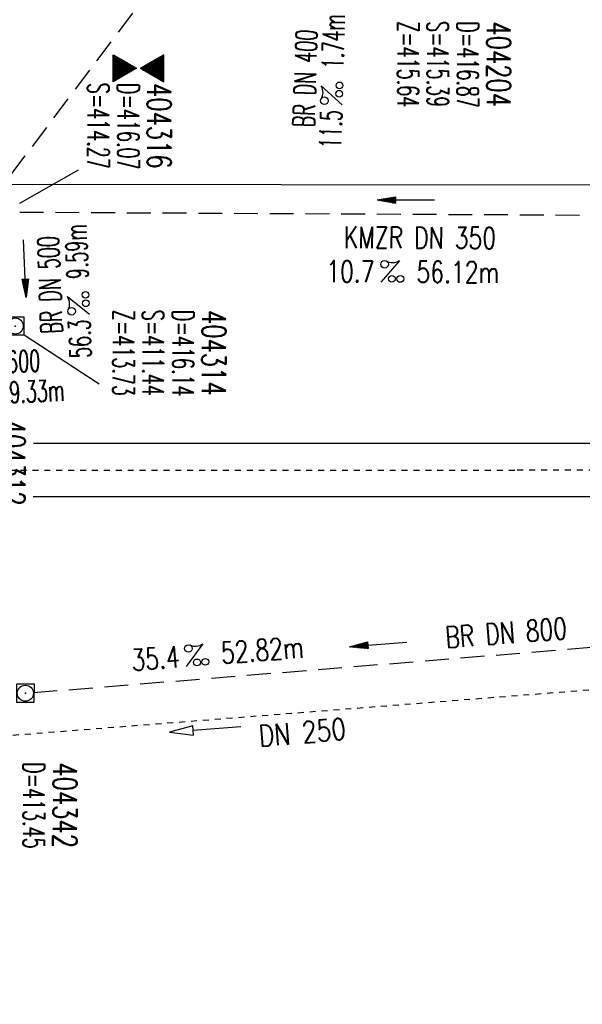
# Model space of a CAD drawing. Extents: x 0 to 1135, y 0 to 420.
# Tile 21 of 46: x 600 to 647, y 134 to 217. Entities that reach past the tile are written whole.
import ezdxf
from ezdxf.enums import TextEntityAlignment as Align

# ---------------------------------------------------------------- set-up
doc = ezdxf.new("R2010")
doc.units = 0
doc.header["$LTSCALE"] = 2
doc.header["$MEASUREMENT"] = 0
for name, pattern in [('ACAD_ISO03W100', [0.5, 0.25, -0.25]), ('ACAD_ISO10W100W', [0.5, 0.25, -0.25]), ('AUSGEZOGEN', [0]), ('GESTRICH-X2', [1.5, 1, -0.5])]:
    doc.linetypes.add(name, pattern=pattern)
doc.layers.get('0').update_dxf_attribs({"linetype": 'AUSGEZOGEN'})
for name, color, linetype in [('Bahnachse', 7, 'CONTINUOUS'), ('Dränagesystem', 15, 'CONTINUOUS'), ('FBR', 8, 'CONTINUOUS'), ('GEF', 7, 'AUSGEZOGEN'), ('Gleisachse', 7, 'CONTINUOUS'), ('KANAL', 7, 'GESTRICH-X2'), ('PFEIL', 7, 'CONTINUOUS'), ('SCHACHTNR', 6, 'CONTINUOUS'), ('SCHSYMBOL', 7, 'CONTINUOUS'), ('TEXTO', 4, 'CONTINUOUS'), ('TEXTU', 4, 'CONTINUOUS')]:
    doc.layers.add(name, color=color, linetype=linetype)
doc.styles.add('ROMANS', font='romans.shx', dxfattribs={"width": 0.8})

# ---------------------------------------------------------------- blocks, each defined once
blk = doc.blocks.new('PROM')
blk.add_line((1.566, 1.817), (0.019, 0.015))
for centre, radius in [((0.317, 1.51), 0.317), ((0.943, 0.291), 0.283), ((1.645, 0.287), 0.283)]:
    blk.add_circle(centre, radius)
blk.add_arc((0.992, 2.682), 1.033, 239.14139, 303.35492)
blk = doc.blocks.new('PFEIL2')
at = {"color": 0}
for p, q in [((0.88, 0.002), (-2.401, -0.012)), ((0.881, -0.271), (0.879, 0.276)), ((0.879, 0.276), (2.429, 0.009)), ((0.911, 0.27), (0.879, 0.265)), ((0.965, 0.261), (0.879, 0.246)), ((1.019, 0.252), (0.879, 0.228)), ((1.073, 0.242), (0.879, 0.209)), ((1.127, 0.233), (0.879, 0.191)), ((1.181, 0.224), (0.879, 0.172)), ((1.235, 0.214), (0.879, 0.154)), ((1.289, 0.205), (0.879, 0.135)), ((1.343, 0.196), (0.879, 0.117)), ((1.397, 0.187), (0.879, 0.098)), ((1.451, 0.177), (0.879, 0.08)), ((1.505, 0.168), (0.879, 0.061)), ((1.559, 0.159), (0.88, 0.043)), ((1.613, 0.149), (0.88, 0.024)), ((1.668, 0.14), (0.88, 0.006)), ((1.722, 0.131), (0.88, -0.013)), ((1.776, 0.121), (0.88, -0.031)), ((1.83, 0.112), (0.88, -0.05)), ((1.884, 0.103), (0.88, -0.068)), ((1.938, 0.094), (0.88, -0.087)), ((1.992, 0.084), (0.88, -0.105)), ((2.046, 0.075), (0.88, -0.124)), ((2.1, 0.066), (0.88, -0.142)), ((2.154, 0.056), (0.88, -0.161)), ((2.208, 0.047), (0.88, -0.179)), ((2.262, 0.038), (0.881, -0.198)), ((2.316, 0.029), (0.881, -0.216)), ((2.37, 0.019), (0.881, -0.235)), ((2.424, 0.01), (0.881, -0.253)), ((2.429, 0.009), (0.881, -0.271))]:
    blk.add_line(p, q, dxfattribs=at)
blk = doc.blocks.new('20')
blk.add_lwpolyline([(-0.754, -0.751), (0.754, -0.751), (0.754, 0.75), (-0.754, 0.75)], close=True)
blk.add_circle((0, 0), 0.676)
blk.add_point((0, 0))
blk = doc.blocks.new('*X15')
at = {"color": 0}
for p, q in [((379.636, 182.407), (379.645, 182.415)), ((379.64, 182.401), (379.654, 182.415)), ((379.643, 182.395), (379.663, 182.415)), ((379.646, 182.39), (379.672, 182.415)), ((379.649, 182.384), (379.68, 182.415)), ((379.653, 182.379), (379.689, 182.415)), ((379.656, 182.373), (379.698, 182.415)), ((379.659, 182.367), (379.707, 182.415)), ((379.662, 182.362), (379.716, 182.415)), ((379.665, 182.356), (379.725, 182.415)), ((379.669, 182.351), (379.733, 182.415)), ((379.672, 182.345), (379.742, 182.415)), ((379.675, 182.339), (379.751, 182.415)), ((379.678, 182.334), (379.76, 182.415)), ((379.682, 182.328), (379.769, 182.415)), ((379.685, 182.323), (379.778, 182.415)), ((379.688, 182.317), (379.786, 182.415)), ((379.691, 182.311), (379.795, 182.415)), ((379.695, 182.306), (379.804, 182.415)), ((379.698, 182.3), (379.813, 182.415)), ((379.701, 182.295), (379.822, 182.415)), ((379.704, 182.289), (379.831, 182.415)), ((379.708, 182.283), (379.839, 182.415)), ((379.711, 182.278), (379.848, 182.415)), ((379.714, 182.272), (379.857, 182.415)), ((379.717, 182.267), (379.866, 182.415)), ((379.72, 182.261), (379.875, 182.415)), ((379.724, 182.255), (379.884, 182.415)), ((379.727, 182.25), (379.892, 182.415)), ((379.73, 182.244), (379.901, 182.415)), ((379.733, 182.239), (379.91, 182.415)), ((379.737, 182.233), (379.919, 182.415)), ((379.74, 182.227), (379.928, 182.415)), ((379.743, 182.222), (379.937, 182.415)), ((379.746, 182.216), (379.946, 182.415)), ((379.75, 182.21), (379.954, 182.415)), ((379.753, 182.205), (379.963, 182.415)), ((379.756, 182.199), (379.972, 182.415)), ((379.759, 182.194), (379.981, 182.415)), ((379.763, 182.188), (379.99, 182.415)), ((379.766, 182.182), (379.999, 182.415)), ((379.769, 182.177), (380.007, 182.415)), ((379.772, 182.171), (380.016, 182.415)), ((379.775, 182.166), (380.025, 182.415)), ((379.779, 182.16), (380.034, 182.415)), ((379.782, 182.154), (380.043, 182.415)), ((379.785, 182.149), (380.052, 182.415)), ((379.788, 182.143), (380.06, 182.415)), ((379.792, 182.138), (380.069, 182.415)), ((379.795, 182.132), (380.078, 182.415)), ((379.798, 182.126), (380.087, 182.415)), ((379.801, 182.121), (380.096, 182.415)), ((379.805, 182.115), (380.105, 182.415)), ((379.808, 182.11), (380.113, 182.415)), ((379.811, 182.104), (380.122, 182.415)), ((379.814, 182.098), (380.131, 182.415)), ((379.818, 182.093), (380.14, 182.415)), ((379.821, 182.087), (380.149, 182.415)), ((379.824, 182.082), (380.158, 182.415)), ((379.827, 182.076), (380.166, 182.415)), ((379.83, 182.07), (380.175, 182.415)), ((379.834, 182.065), (380.184, 182.415)), ((379.837, 182.059), (380.193, 182.415)), ((379.84, 182.054), (380.202, 182.415)), ((379.843, 182.048), (380.211, 182.415)), ((379.847, 182.042), (380.22, 182.415)), ((379.85, 182.037), (380.228, 182.415)), ((379.853, 182.031), (380.237, 182.415)), ((379.856, 182.026), (380.246, 182.415)), ((379.86, 182.02), (380.255, 182.415)), ((379.863, 182.014), (380.264, 182.415)), ((379.866, 182.009), (380.273, 182.415)), ((379.869, 182.003), (380.281, 182.415)), ((379.873, 181.998), (380.29, 182.415)), ((379.876, 181.992), (380.299, 182.415)), ((379.879, 181.986), (380.308, 182.415)), ((379.882, 181.981), (380.317, 182.415)), ((379.885, 181.975), (380.326, 182.415)), ((379.889, 181.97), (380.334, 182.415)), ((379.892, 181.964), (380.343, 182.415)), ((379.895, 181.958), (380.352, 182.415)), ((379.898, 181.953), (380.361, 182.415)), ((379.902, 181.947), (380.37, 182.415)), ((379.905, 181.942), (380.379, 182.415)), ((379.908, 181.936), (380.387, 182.415)), ((379.911, 181.93), (380.396, 182.415)), ((379.915, 181.925), (380.405, 182.415)), ((379.918, 181.919), (380.414, 182.415)), ((379.921, 181.914), (380.423, 182.415)), ((379.924, 181.908), (380.432, 182.415)), ((379.928, 181.902), (380.44, 182.415)), ((379.931, 181.897), (380.449, 182.415)), ((379.934, 181.891), (380.458, 182.415)), ((379.937, 181.885), (380.467, 182.415)), ((379.94, 181.88), (380.476, 182.415)), ((379.944, 181.874), (380.485, 182.415)), ((379.947, 181.869), (380.494, 182.415)), ((379.95, 181.863), (380.502, 182.415)), ((379.953, 181.857), (380.511, 182.415)), ((379.957, 181.852), (380.52, 182.415)), ((379.96, 181.846), (380.529, 182.415)), ((379.963, 181.841), (380.538, 182.415)), ((379.966, 181.835), (380.547, 182.415)), ((379.97, 181.829), (380.555, 182.415)), ((379.973, 181.824), (380.564, 182.415)), ((379.976, 181.818), (380.573, 182.415)), ((379.979, 181.813), (380.582, 182.415)), ((379.983, 181.807), (380.591, 182.415)), ((379.986, 181.801), (380.6, 182.415)), ((379.989, 181.796), (380.608, 182.415)), ((379.992, 181.79), (380.617, 182.415)), ((379.995, 181.785), (380.626, 182.415)), ((379.999, 181.779), (380.635, 182.415)), ((380.002, 181.773), (380.644, 182.415)), ((380.005, 181.768), (380.653, 182.415)), ((380.008, 181.762), (380.661, 182.415)), ((380.012, 181.757), (380.67, 182.415)), ((380.015, 181.751), (380.679, 182.415)), ((380.018, 181.745), (380.688, 182.415)), ((380.021, 181.74), (380.697, 182.415)), ((380.025, 181.734), (380.706, 182.415)), ((380.028, 181.729), (380.714, 182.415)), ((380.031, 181.723), (380.723, 182.415)), ((380.034, 181.717), (380.732, 182.415)), ((380.038, 181.712), (380.741, 182.415)), ((380.041, 181.706), (380.75, 182.415)), ((380.044, 181.701), (380.759, 182.415)), ((380.047, 181.695), (380.768, 182.415)), ((380.05, 181.689), (380.776, 182.415)), ((380.054, 181.684), (380.785, 182.415)), ((380.057, 181.678), (380.794, 182.415)), ((380.06, 181.673), (380.803, 182.415)), ((380.063, 181.667), (380.812, 182.415)), ((380.067, 181.661), (380.821, 182.415)), ((380.07, 181.656), (380.829, 182.415)), ((380.073, 181.65), (380.838, 182.415)), ((380.076, 181.645), (380.847, 182.415)), ((380.08, 181.639), (380.856, 182.415)), ((380.083, 181.633), (380.865, 182.415)), ((380.086, 181.628), (380.874, 182.415)), ((380.089, 181.622), (380.882, 182.415)), ((380.093, 181.617), (380.891, 182.415)), ((380.096, 181.611), (380.9, 182.415)), ((380.099, 181.605), (380.909, 182.415)), ((380.102, 181.6), (380.918, 182.415)), ((380.105, 181.594), (380.927, 182.415)), ((380.109, 181.588), (380.935, 182.415)), ((380.112, 181.583), (380.944, 182.415)), ((380.115, 181.577), (380.953, 182.415)), ((380.118, 181.572), (380.962, 182.415)), ((380.122, 181.566), (380.971, 182.415)), ((380.125, 181.56), (380.98, 182.415)), ((380.128, 181.555), (380.988, 182.415)), ((380.131, 181.549), (380.997, 182.415)), ((380.135, 181.544), (381.006, 182.415)), ((380.138, 181.538), (381.015, 182.415)), ((380.141, 181.532), (381.024, 182.415)), ((380.144, 181.527), (381.033, 182.415)), ((380.148, 181.521), (381.042, 182.415)), ((380.151, 181.516), (381.05, 182.415)), ((380.154, 181.51), (381.059, 182.415)), ((380.157, 181.504), (381.068, 182.415)), ((380.16, 181.499), (381.077, 182.415)), ((380.164, 181.493), (381.086, 182.415)), ((380.167, 181.488), (381.095, 182.415)), ((380.17, 181.482), (381.103, 182.415)), ((380.173, 181.476), (381.112, 182.415)), ((380.177, 181.471), (381.121, 182.415)), ((380.18, 181.465), (381.13, 182.415)), ((380.183, 181.46), (381.139, 182.415)), ((380.186, 181.454), (381.148, 182.415)), ((380.19, 181.448), (381.156, 182.415)), ((380.193, 181.443), (381.165, 182.415)), ((380.196, 181.437), (381.174, 182.415)), ((380.199, 181.432), (381.183, 182.415)), ((380.203, 181.426), (381.192, 182.415)), ((380.206, 181.42), (381.201, 182.415)), ((380.209, 181.415), (381.209, 182.415)), ((380.212, 181.409), (381.218, 182.415)), ((380.215, 181.404), (381.227, 182.415)), ((380.219, 181.398), (381.236, 182.415)), ((380.222, 181.392), (381.245, 182.415)), ((380.225, 181.387), (381.254, 182.415)), ((380.228, 181.381), (381.262, 182.415)), ((380.232, 181.376), (381.271, 182.415)), ((380.235, 181.37), (381.28, 182.415)), ((380.238, 181.364), (381.289, 182.415)), ((380.241, 181.359), (381.298, 182.415)), ((380.245, 181.353), (381.307, 182.415)), ((380.248, 181.348), (381.316, 182.415)), ((380.251, 181.342), (381.324, 182.415)), ((380.254, 181.336), (381.333, 182.415)), ((380.258, 181.331), (381.342, 182.415)), ((380.261, 181.325), (381.351, 182.415)), ((380.27, 181.308), (381.344, 182.382)), ((380.274, 181.303), (381.332, 182.361)), ((380.277, 181.297), (381.32, 182.34)), ((380.28, 181.292), (381.308, 182.32)), ((380.283, 181.286), (381.296, 182.299)), ((380.287, 181.28), (381.284, 182.278)), ((380.29, 181.275), (381.272, 182.257)), ((380.293, 181.269), (381.26, 182.236)), ((380.296, 181.263), (381.248, 182.215)), ((380.3, 181.258), (381.236, 182.194)), ((380.303, 181.252), (381.224, 182.173)), ((380.306, 181.247), (381.212, 182.152)), ((380.309, 181.241), (381.2, 182.131)), ((380.313, 181.235), (381.187, 182.11)), ((380.316, 181.23), (381.175, 182.089)), ((380.319, 181.224), (381.163, 182.069)), ((380.322, 181.219), (381.151, 182.048)), ((380.325, 181.213), (381.139, 182.027)), ((380.329, 181.207), (381.127, 182.006)), ((380.332, 181.202), (381.115, 181.985)), ((380.335, 181.196), (381.103, 181.964)), ((380.338, 181.191), (381.091, 181.943)), ((380.342, 181.185), (381.079, 181.922)), ((380.345, 181.179), (381.067, 181.901)), ((380.348, 181.174), (381.055, 181.88)), ((380.351, 181.168), (381.043, 181.859)), ((380.355, 181.163), (381.031, 181.839)), ((380.358, 181.157), (381.018, 181.818)), ((380.361, 181.151), (381.006, 181.797)), ((380.364, 181.146), (380.994, 181.776)), ((380.368, 181.14), (380.982, 181.755)), ((380.371, 181.135), (380.97, 181.734)), ((380.374, 181.129), (380.958, 181.713)), ((380.377, 181.123), (380.946, 181.692)), ((380.38, 181.118), (380.934, 181.671)), ((380.384, 181.112), (380.922, 181.65)), ((380.387, 181.107), (380.91, 181.629)), ((380.39, 181.101), (380.898, 181.608)), ((380.393, 181.095), (380.886, 181.588)), ((380.397, 181.09), (380.874, 181.567)), ((380.4, 181.084), (380.861, 181.546)), ((380.403, 181.079), (380.849, 181.525)), ((380.406, 181.073), (380.837, 181.504)), ((380.41, 181.067), (380.825, 181.483)), ((380.413, 181.062), (380.813, 181.462)), ((380.416, 181.056), (380.801, 181.441)), ((380.419, 181.051), (380.789, 181.42)), ((380.423, 181.045), (380.777, 181.399)), ((380.426, 181.039), (380.765, 181.378)), ((380.429, 181.034), (380.753, 181.358)), ((380.432, 181.028), (380.741, 181.337)), ((380.435, 181.023), (380.729, 181.316)), ((380.439, 181.017), (380.717, 181.295)), ((380.442, 181.011), (380.705, 181.274)), ((380.445, 181.006), (380.692, 181.253)), ((380.448, 181), (380.68, 181.232)), ((380.452, 180.995), (380.668, 181.211)), ((380.455, 180.989), (380.656, 181.19)), ((380.458, 180.983), (380.644, 181.169)), ((380.461, 180.978), (380.632, 181.148)), ((380.465, 180.972), (380.62, 181.127)), ((380.468, 180.966), (380.608, 181.107)), ((380.471, 180.961), (380.596, 181.086)), ((380.474, 180.955), (380.584, 181.065)), ((380.478, 180.95), (380.572, 181.044)), ((380.481, 180.944), (380.56, 181.023)), ((379.906, 179.645), (380.656, 180.394)), ((379.919, 179.666), (380.653, 180.4)), ((379.931, 179.687), (380.649, 180.406)), ((379.943, 179.708), (380.646, 180.411)), ((379.955, 179.729), (380.643, 180.417)), ((379.967, 179.75), (380.64, 180.422)), ((379.979, 179.77), (380.636, 180.428)), ((379.991, 179.791), (380.633, 180.434)), ((380.003, 179.812), (380.63, 180.439)), ((380.015, 179.833), (380.627, 180.445)), ((380.027, 179.854), (380.623, 180.45)), ((380.039, 179.875), (380.62, 180.456)), ((380.051, 179.896), (380.617, 180.462)), ((380.063, 179.917), (380.614, 180.467)), ((380.075, 179.938), (380.61, 180.473)), ((380.088, 179.959), (380.607, 180.478)), ((380.1, 179.98), (380.604, 180.484)), ((380.112, 180), (380.601, 180.49)), ((380.124, 180.021), (380.598, 180.495)), ((380.136, 180.042), (380.594, 180.501)), ((380.148, 180.063), (380.591, 180.506)), ((380.16, 180.084), (380.588, 180.512)), ((380.172, 180.105), (380.585, 180.518)), ((380.184, 180.126), (380.581, 180.523)), ((380.196, 180.147), (380.578, 180.529)), ((380.208, 180.168), (380.575, 180.534)), ((380.22, 180.189), (380.572, 180.54)), ((380.232, 180.21), (380.568, 180.546)), ((380.245, 180.231), (380.565, 180.551)), ((380.257, 180.251), (380.562, 180.557)), ((380.269, 180.272), (380.559, 180.562)), ((380.281, 180.293), (380.555, 180.568)), ((380.293, 180.314), (380.552, 180.574)), ((380.305, 180.335), (380.549, 180.579)), ((380.317, 180.356), (380.546, 180.585)), ((380.329, 180.377), (380.543, 180.59)), ((380.341, 180.398), (380.539, 180.596)), ((380.353, 180.419), (380.536, 180.602)), ((380.365, 180.44), (380.533, 180.607)), ((380.377, 180.461), (380.53, 180.613)), ((380.389, 180.481), (380.526, 180.618)), ((380.401, 180.502), (380.523, 180.624)), ((380.414, 180.523), (380.52, 180.63)), ((380.426, 180.544), (380.517, 180.635)), ((380.438, 180.565), (380.513, 180.641)), ((380.45, 180.586), (380.51, 180.646)), ((380.462, 180.607), (380.507, 180.652)), ((380.474, 180.628), (380.504, 180.658)), ((380.484, 180.938), (380.548, 181.002)), ((380.486, 180.649), (380.5, 180.663)), ((380.487, 180.933), (380.535, 180.981)), ((380.49, 180.927), (380.523, 180.96)), ((380.494, 180.922), (380.511, 180.939)), ((379.629, 179.164), (380.73, 180.265)), ((379.641, 179.185), (380.727, 180.271)), ((379.642, 179.169), (380.733, 180.26)), ((379.651, 179.169), (380.737, 180.254)), ((379.653, 179.206), (380.724, 180.277)), ((379.66, 179.169), (380.74, 180.249)), ((379.665, 179.227), (380.72, 180.282)), ((379.669, 179.169), (380.743, 180.243)), ((379.677, 179.248), (380.717, 180.288)), ((379.678, 179.169), (380.746, 180.237)), ((379.686, 179.169), (380.75, 180.232)), ((379.689, 179.269), (380.714, 180.293)), ((379.695, 179.169), (380.753, 180.226)), ((379.701, 179.289), (380.711, 180.299)), ((379.704, 179.169), (380.756, 180.221)), ((379.713, 179.31), (380.708, 180.305)), ((379.713, 179.169), (380.759, 180.215)), ((379.722, 179.169), (380.763, 180.209)), ((379.725, 179.331), (380.704, 180.31)), ((379.731, 179.169), (380.766, 180.204)), ((379.737, 179.352), (380.701, 180.316)), ((379.739, 179.169), (380.769, 180.198)), ((379.748, 179.169), (380.772, 180.193)), ((379.749, 179.373), (380.698, 180.321)), ((379.757, 179.169), (380.775, 180.187)), ((379.762, 179.394), (380.695, 180.327)), ((379.766, 179.169), (380.779, 180.181)), ((379.774, 179.415), (380.691, 180.333)), ((379.775, 179.169), (380.782, 180.176)), ((379.784, 179.169), (380.785, 180.17)), ((379.786, 179.436), (380.688, 180.338)), ((379.792, 179.169), (380.788, 180.165)), ((379.798, 179.457), (380.685, 180.344)), ((379.801, 179.169), (380.792, 180.159)), ((379.81, 179.478), (380.682, 180.349)), ((379.81, 179.169), (380.795, 180.153)), ((379.819, 179.169), (380.798, 180.148)), ((379.822, 179.499), (380.678, 180.355)), ((379.828, 179.169), (380.801, 180.142)), ((379.834, 179.519), (380.675, 180.361)), ((379.837, 179.169), (380.805, 180.137)), ((379.845, 179.169), (380.808, 180.131)), ((379.846, 179.54), (380.672, 180.366)), ((379.854, 179.169), (380.811, 180.125)), ((379.858, 179.561), (380.669, 180.372)), ((379.863, 179.169), (380.814, 180.12)), ((379.87, 179.582), (380.665, 180.378)), ((379.872, 179.169), (380.818, 180.114)), ((379.881, 179.169), (380.821, 180.109)), ((379.882, 179.603), (380.662, 180.383)), ((379.89, 179.169), (380.824, 180.103)), ((379.894, 179.624), (380.659, 180.389)), ((379.899, 179.169), (380.827, 180.097)), ((379.907, 179.169), (380.83, 180.092)), ((379.916, 179.169), (380.834, 180.086)), ((379.925, 179.169), (380.837, 180.081)), ((379.934, 179.169), (380.84, 180.075)), ((379.943, 179.169), (380.843, 180.069)), ((379.952, 179.169), (380.847, 180.064)), ((379.96, 179.169), (380.85, 180.058)), ((379.969, 179.169), (380.853, 180.052)), ((379.978, 179.169), (380.856, 180.047)), ((379.987, 179.169), (380.86, 180.041)), ((379.996, 179.169), (380.863, 180.036)), ((380.005, 179.169), (380.866, 180.03)), ((380.013, 179.169), (380.869, 180.024)), ((380.022, 179.169), (380.873, 180.019)), ((380.031, 179.169), (380.876, 180.013)), ((380.04, 179.169), (380.879, 180.008)), ((380.049, 179.169), (380.882, 180.002)), ((380.058, 179.169), (380.885, 179.996)), ((380.066, 179.169), (380.889, 179.991)), ((380.075, 179.169), (380.892, 179.985)), ((380.084, 179.169), (380.895, 179.98)), ((380.093, 179.169), (380.898, 179.974)), ((380.102, 179.169), (380.902, 179.968)), ((380.111, 179.169), (380.905, 179.963)), ((380.119, 179.169), (380.908, 179.957)), ((380.128, 179.169), (380.911, 179.952)), ((380.137, 179.169), (380.915, 179.946)), ((380.146, 179.169), (380.918, 179.94)), ((380.155, 179.169), (380.921, 179.935)), ((380.164, 179.169), (380.924, 179.929)), ((380.173, 179.169), (380.928, 179.924)), ((380.181, 179.169), (380.931, 179.918)), ((380.19, 179.169), (380.934, 179.912)), ((380.199, 179.169), (380.937, 179.907)), ((380.208, 179.169), (380.94, 179.901)), ((380.217, 179.169), (380.944, 179.896)), ((380.226, 179.169), (380.947, 179.89)), ((380.234, 179.169), (380.95, 179.884)), ((380.243, 179.169), (380.953, 179.879)), ((380.252, 179.169), (380.957, 179.873)), ((380.261, 179.169), (380.96, 179.868)), ((380.27, 179.169), (380.963, 179.862)), ((380.279, 179.169), (380.966, 179.856)), ((380.287, 179.169), (380.97, 179.851)), ((380.296, 179.169), (380.973, 179.845)), ((380.305, 179.169), (380.976, 179.84)), ((380.314, 179.169), (380.979, 179.834)), ((380.323, 179.169), (380.983, 179.828)), ((380.332, 179.169), (380.986, 179.823)), ((380.34, 179.169), (380.989, 179.817)), ((380.349, 179.169), (380.992, 179.812)), ((380.358, 179.169), (380.995, 179.806)), ((380.367, 179.169), (380.999, 179.8)), ((380.376, 179.169), (381.002, 179.795)), ((380.385, 179.169), (381.005, 179.789)), ((380.394, 179.169), (381.008, 179.784)), ((380.402, 179.169), (381.012, 179.778)), ((380.411, 179.169), (381.015, 179.772)), ((380.42, 179.169), (381.018, 179.767)), ((380.429, 179.169), (381.021, 179.761)), ((380.438, 179.169), (381.025, 179.756)), ((380.447, 179.169), (381.028, 179.75)), ((380.455, 179.169), (381.031, 179.744)), ((380.464, 179.169), (381.034, 179.739)), ((380.473, 179.169), (381.038, 179.733)), ((380.482, 179.169), (381.041, 179.727)), ((380.491, 179.169), (381.044, 179.722)), ((380.5, 179.169), (381.047, 179.716)), ((380.508, 179.169), (381.05, 179.711)), ((380.517, 179.169), (381.054, 179.705)), ((380.526, 179.169), (381.057, 179.699)), ((380.535, 179.169), (381.06, 179.694)), ((380.544, 179.169), (381.063, 179.688)), ((380.553, 179.169), (381.067, 179.683)), ((380.561, 179.169), (381.07, 179.677)), ((380.57, 179.169), (381.073, 179.671)), ((380.579, 179.169), (381.076, 179.666)), ((380.588, 179.169), (381.08, 179.66)), ((380.597, 179.169), (381.083, 179.655)), ((380.606, 179.169), (381.086, 179.649)), ((380.614, 179.169), (381.089, 179.643)), ((380.623, 179.169), (381.093, 179.638)), ((380.632, 179.169), (381.096, 179.632)), ((380.641, 179.169), (381.099, 179.627)), ((380.65, 179.169), (381.102, 179.621)), ((380.659, 179.169), (381.105, 179.615)), ((380.668, 179.169), (381.109, 179.61)), ((380.676, 179.169), (381.112, 179.604)), ((380.685, 179.169), (381.115, 179.599)), ((380.694, 179.169), (381.118, 179.593)), ((380.703, 179.169), (381.122, 179.587)), ((380.712, 179.169), (381.125, 179.582)), ((380.721, 179.169), (381.128, 179.576)), ((380.729, 179.169), (381.131, 179.571)), ((380.738, 179.169), (381.135, 179.565)), ((380.747, 179.169), (381.138, 179.559)), ((380.756, 179.169), (381.141, 179.554)), ((380.765, 179.169), (381.144, 179.548)), ((380.774, 179.169), (381.148, 179.543)), ((380.782, 179.169), (381.151, 179.537)), ((380.791, 179.169), (381.154, 179.531)), ((380.8, 179.169), (381.157, 179.526)), ((380.809, 179.169), (381.16, 179.52)), ((380.818, 179.169), (381.164, 179.515)), ((380.827, 179.169), (381.167, 179.509)), ((380.835, 179.169), (381.17, 179.503)), ((380.844, 179.169), (381.173, 179.498)), ((380.853, 179.169), (381.177, 179.492)), ((380.862, 179.169), (381.18, 179.487)), ((380.871, 179.169), (381.183, 179.481)), ((380.88, 179.169), (381.186, 179.475)), ((380.888, 179.169), (381.19, 179.47)), ((380.897, 179.169), (381.193, 179.464)), ((380.906, 179.169), (381.196, 179.459)), ((380.915, 179.169), (381.199, 179.453)), ((380.924, 179.169), (381.203, 179.447)), ((380.933, 179.169), (381.206, 179.442)), ((380.942, 179.169), (381.209, 179.436)), ((380.95, 179.169), (381.212, 179.43)), ((380.959, 179.169), (381.215, 179.425)), ((380.968, 179.169), (381.219, 179.419)), ((380.977, 179.169), (381.222, 179.414)), ((380.986, 179.169), (381.225, 179.408)), ((380.995, 179.169), (381.228, 179.402)), ((381.003, 179.169), (381.232, 179.397)), ((381.012, 179.169), (381.235, 179.391)), ((381.021, 179.169), (381.238, 179.386)), ((381.03, 179.169), (381.241, 179.38)), ((381.039, 179.169), (381.245, 179.374)), ((381.048, 179.169), (381.248, 179.369)), ((381.056, 179.169), (381.251, 179.363)), ((381.065, 179.169), (381.254, 179.358)), ((381.074, 179.169), (381.258, 179.352)), ((381.083, 179.169), (381.261, 179.346)), ((381.092, 179.169), (381.264, 179.341)), ((381.101, 179.169), (381.267, 179.335)), ((381.109, 179.169), (381.27, 179.33)), ((381.118, 179.169), (381.274, 179.324)), ((381.127, 179.169), (381.277, 179.318)), ((381.136, 179.169), (381.28, 179.313)), ((381.145, 179.169), (381.283, 179.307)), ((381.154, 179.169), (381.287, 179.302)), ((381.162, 179.169), (381.29, 179.296)), ((381.171, 179.169), (381.293, 179.29)), ((381.18, 179.169), (381.296, 179.285)), ((381.189, 179.169), (381.3, 179.279)), ((381.198, 179.169), (381.303, 179.274)), ((381.207, 179.169), (381.306, 179.268)), ((381.216, 179.169), (381.309, 179.262)), ((381.224, 179.169), (381.313, 179.257)), ((381.233, 179.169), (381.316, 179.251)), ((381.242, 179.169), (381.319, 179.246)), ((381.251, 179.169), (381.322, 179.24)), ((381.26, 179.169), (381.325, 179.234)), ((381.269, 179.169), (381.329, 179.229)), ((381.277, 179.169), (381.332, 179.223)), ((381.286, 179.169), (381.335, 179.218)), ((381.295, 179.169), (381.338, 179.212)), ((381.304, 179.169), (381.342, 179.206)), ((381.313, 179.169), (381.345, 179.201)), ((381.322, 179.169), (381.348, 179.195)), ((381.33, 179.169), (381.351, 179.19)), ((381.339, 179.169), (381.355, 179.184)), ((381.348, 179.169), (381.358, 179.178))]:
    blk.add_line(p, q, dxfattribs=at)
blk = doc.blocks.new('TIEFP')
at = {"color": 0}
for points in [[(0.005, 0.151), (-1.131, 2.118), (1.141, 2.118)], [(0.005, -0.172), (-1.131, -2.139), (1.141, -2.139)]]:
    blk.add_lwpolyline(points, close=True, dxfattribs=at)
at = {"color": 0, "xscale": 1.311372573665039, "yscale": 1.311372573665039, "zscale": 1.311372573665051}
blk.add_blockref('*X15', (-498.969, -237.096), dxfattribs=at)

msp = doc.modelspace()

# ---------------------------------------------------------------- linework, layer by layer
at = {"layer": 'Bahnachse', "linetype": 'ACAD_ISO10W100W'}
for p, q in [((558.111, 178.999), (642.062, 178.99)), ((641.83, 179.016), (656.111, 179.015))]:
    msp.add_line(p, q, dxfattribs=at)
at = {"layer": 'Dränagesystem', "linetype": 'ACAD_ISO03W100'}
msp.add_line((653.806, 160.972), (578.71, 155.063), dxfattribs=at)
at = {"layer": 'Dränagesystem', "linetype": 'Continuous'}
for p, q in [((614.589, 157.511), (612.624, 156.962)), ((614.619, 157.112), (614.589, 157.511)), ((618.607, 157.412), (614.619, 157.112)), ((612.624, 156.962), (614.649, 156.713)), ((614.649, 156.713), (614.619, 157.112))]:
    msp.add_line(p, q, dxfattribs=at)
at = {"layer": 'FBR'}
for points in [[(159.506, 218.371, 0.000005), (172.006, 218.371, 0.000002), (185.995, 218.371, 0.000002), (197.006, 218.371, 0.000005), (209.506, 218.371, -0.000006), (222.006, 218.371, -0.000002), (236.976, 218.371, -0.000002), (247.006, 218.371)], [(250.479, 222.371, -0.000002), (263.664, 222.37, -0.000002), (272.005, 222.37, -0.000033)], [(159.506, 222.371, 0.000005), (172.006, 222.371, 0.000002), (185.995, 222.371, 0.000002), (197.006, 222.371, 0.000005), (209.506, 222.371, -0.000006), (222.006, 222.371, -0.000002), (236.976, 222.371, -0.000003), (247.006, 222.371)], [(277.692, 222.37, -0.00001), (297.005, 222.366, -0.000009), (311.07, 222.363, -0.000011), (322.006, 222.36, -0.00004), (334.506, 222.355, 0.000056), (347.007, 222.351, 0.000011), (348.74, 222.351, -0.000027), (350.474, 222.35, -0.00003), (355.78, 222.348, -0.00001), (372.005, 222.341, -0.000005), (384.506, 222.336, 0.000013), (397.006, 222.33, 0.000004), (409.506, 222.325, -0.000007), (422.006, 222.32, -0.000002), (434.506, 222.314, 0.000003), (447.005, 222.309), (481.396, 222.294, 0)], [(277.691, 218.37, -0.00001), (297.005, 218.366, -0.000009), (311.07, 218.363, -0.000011), (322.005, 218.36, -0.00004), (334.505, 218.355, 0.000056), (347.005, 218.351, 0.000011), (348.739, 218.351, -0.000027), (350.473, 218.35, -0.00003), (355.779, 218.348, -0.00001), (372.004, 218.341, -0.000005), (384.504, 218.336, 0.000013), (397.004, 218.33, 0.000004), (409.504, 218.325, -0.000007), (422.005, 218.32, -0.000002), (434.504, 218.314, 0.000003), (447.004, 218.309), (478.458, 218.295, 0)], [(250.479, 218.371, -0.000002), (263.664, 218.37, -0.000003), (272.005, 218.37, -0.000033)]]:
    msp.add_lwpolyline(points, format="xyb", dxfattribs=at)
for points in [[(596.099, 202.995), (621.997, 202.984)], [(621.997, 202.984), (796.998, 202.908), (921.998, 202.855), (950, 202.843)]]:
    msp.add_lwpolyline(points, dxfattribs=at)
at = {"layer": 'Gleisachse', "linetype": 'Continuous'}
for p, q in [((601.204, 181.263), (669.886, 181.259)), ((601.161, 176.763), (669.885, 176.759))]:
    msp.add_line(p, q, dxfattribs=at)
at = {"layer": 'KANAL'}
for p, q in [((592.077, 194.204), (631.35, 246.329)), ((600.045, 200.66), (654.638, 200.376)), ((601.188, 160.299), (652.484, 164.463))]:
    msp.add_line(p, q, dxfattribs=at)
at = {"layer": 'SCHACHTNR'}
for p, q in [((600.043, 201.414), (604.986, 204.219)), ((600.422, 190.361), (606.711, 186.233))]:
    msp.add_line(p, q, dxfattribs=at)

# ---------------------------------------------------------------- block references
at = {"layer": 'GEF', "rotation": 89.97002025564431}
msp.add_blockref('TIEFP', (610.004, 212.74), dxfattribs=at)
at = {"layer": 'PFEIL'}
for p, rotation in [((632.489, 201.681), 179.7014354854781), ((600.472, 195.923), 272.2835354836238), ((630.159, 164.349), 184.3951330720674)]:
    msp.add_blockref('PFEIL2', p, dxfattribs=dict(at, rotation=rotation))
at = {"layer": 'SCHSYMBOL', "rotation": 359.9754354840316}
for p in [(599.664, 191.093), (600.515, 160.245)]:
    msp.add_blockref('20', p, dxfattribs=at)
at = {"layer": 'TEXTU'}
for p, rotation in [((627.129, 209.651), 88.16163548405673), ((630.358, 194.772), 359.7014354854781), ((605.921, 192.076), 92.28353548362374), ((614.011, 162.474), 4.395133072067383)]:
    msp.add_blockref('PROM', p, dxfattribs=dict(at, rotation=rotation))

# ---------------------------------------------------------------- texts
at = {"layer": 'Dränagesystem', "linetype": 'Continuous', "style": 'ROMANS', "oblique": 360, "width": 0.8}
msp.add_text('DN 250', height=1.8, rotation=4.99653, dxfattribs=at).set_placement((620.192, 155.736))
at = {"layer": 'SCHACHTNR', "style": 'ROMANS'}
for s, height, width, p in [('Z=415.64', 1.8, 0.6, (631.766, 216.691)), ('S=415.39', 1.8, 0.6, (634.255, 216.696)), ('D=416.87', 1.8, 0.6, (636.771, 216.684)), ('404204', 2, 0.7, (639.261, 216.688)), ('S=414.27', 1.8, 0.6, (605.748, 211.517)), ('D=416.07', 1.8, 0.6, (608.265, 211.507)), ('404316', 2, 0.7, (610.754, 211.51)), ('Z=413.73', 1.8, 0.6, (607.857, 192.443)), ('S=411.44', 1.8, 0.6, (610.346, 192.447)), ('D=416.14', 1.8, 0.6, (612.863, 192.436)), ('404314', 2, 0.7, (615.351, 192.44)), ('404312', 2, 0.7, (598.487, 183.206)), ('D=413.45', 1.8, 0.6, (600.323, 154.453)), ('404342', 2, 0.7, (602.839, 154.443))]:
    msp.add_text(s, height=height, rotation=269.97544, dxfattribs=dict(at, width=width)).set_placement(p)
at = {"layer": 'TEXTO', "style": 'ROMANS'}
for s, rotation, width, p in [('BR DN 400', 88.16164, 0.6, (624.917, 211.867)), ('KMZR DN 350', 359.70144, 0.75, (633.648, 197.611)), ('BR DN 500', 92.28354, 0.6, (603.475, 194.586)), ('BR DN 600', 2.40444, 0.6, (597.704, 187.12)), ('BR DN 800', 4.39513, 0.75, (640.957, 164.425))]:
    msp.add_text(s, height=1.8, rotation=rotation, dxfattribs=dict(at, width=width)).set_placement(p, align=Align.CENTER)
at = {"layer": 'TEXTU', "style": 'ROMANS'}
for s, rotation, width, p in [('1.74m', 88.16164, 0.6, (627.213, 212.657)), ('11.5', 88.16164, 0.6, (627.013, 205.979)), ('9.59m', 92.28354, 0.6, (605.816, 195.069)), ('10.7', 359.70144, 0.75, (625.783, 194.79)), ('56.12m', 359.70144, 0.75, (633.36, 194.743)), ('56.3', 92.28354, 0.6, (606.064, 188.433)), ('9.33m', 2.40444, 0.6, (599.195, 184.621)), ('52.82m', 4.39513, 0.75, (617.012, 162.715)), ('35.4', 4.39513, 0.75, (609.487, 162.118))]:
    msp.add_text(s, height=1.8, rotation=rotation, dxfattribs=dict(at, width=width)).set_placement(p)

doc.saveas('drawing.dxf')
